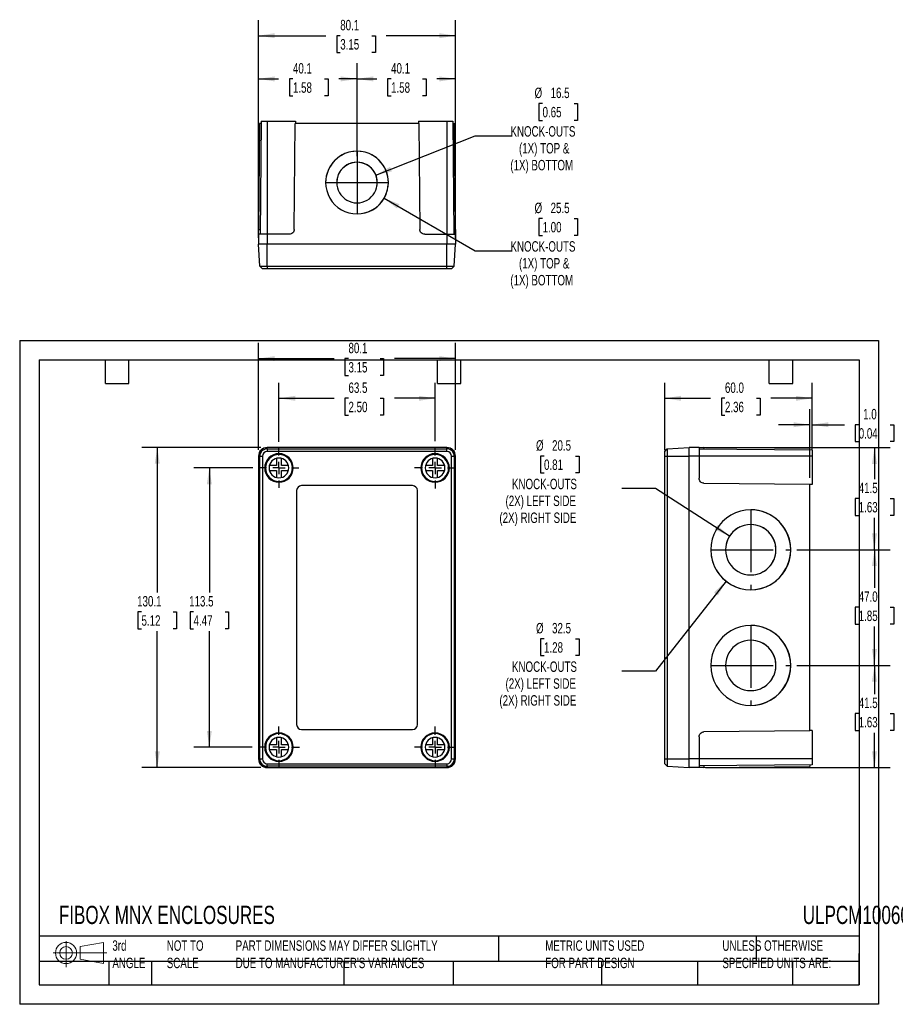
# Model space of a CAD drawing. Header units: millimetres. Extents: x 0 to 543, y 0 to 403.
# Tile 1 of 3: x 0 to 356, y 0 to 400. Entities that reach past the tile are written whole.
import ezdxf

# ---------------------------------------------------------------- set-up
doc = ezdxf.new("R2010")
doc.units = ezdxf.units.MM
doc.header["$LTSCALE"] = 2
doc.linetypes.add('CENTERX2', pattern=[20.32, 12.7, -2.54, 2.54, -2.54])
doc.layers.add('CENTER', color=40, linetype='CENTERX2')
doc.layers.add('DIMENSIONS', color=140, linetype='Continuous', lineweight=25)
doc.layers.add('TEXT', color=140, linetype='Continuous', lineweight=25)
doc.styles.add('SLDTEXTSTYLE0', font='TXT', dxfattribs={"width": 0.7})
doc.dimstyles.new('SLDDIMSTYLE0', dxfattribs={"dimtxt": 4.316016, "dimasz": 6.604, "dimexe": 0, "dimexo": 0.0625, "dimgap": 1.079004, "dimtad": 0, "dimtih": 1, "dimtoh": 1, "dimdec": 1, "dimrnd": 1e-09, "dimzin": 12, "dimdsep": 46, "dimtxsty": 'SLDTEXTSTYLE0', "dimsah": 1, "dimcen": 0.09, "dimadec": 0, "dimazin": 3, "dimtfac": 1, "dimtdec": 1, "dimtofl": 0, "dimtmove": 0, "dimatfit": 3, "dimfxl": 0, "dimfrac": 2, "dimtolj": 1, "dimtzin": 12, "dimarcsym": 0})
doc.dimstyles.new('SLDDIMSTYLE1', dxfattribs={"dimtxt": 4.316016, "dimasz": 6.604, "dimexe": 0, "dimexo": 0.0625, "dimgap": 1.079004, "dimtad": 0, "dimtih": 1, "dimtoh": 1, "dimdec": 1, "dimrnd": 1e-09, "dimzin": 4, "dimdsep": 46, "dimtxsty": 'SLDTEXTSTYLE0', "dimsah": 1, "dimcen": 0.09, "dimadec": 0, "dimazin": 1, "dimtfac": 1, "dimtdec": 1, "dimtofl": 0, "dimtmove": 0, "dimatfit": 3, "dimfxl": 0, "dimfrac": 2, "dimtolj": 1, "dimtzin": 12, "dimarcsym": 0})
doc.dimstyles.new('SLDDIMSTYLE2', dxfattribs={"dimtxt": 4.316016, "dimasz": 6.604, "dimexe": 0, "dimexo": 0.0625, "dimgap": 1.079004, "dimtad": 0, "dimtih": 1, "dimtoh": 1, "dimdec": 1, "dimrnd": 1e-09, "dimzin": 4, "dimdsep": 46, "dimtxsty": 'SLDTEXTSTYLE0', "dimsah": 1, "dimcen": 0.09, "dimadec": 0, "dimazin": 1, "dimtfac": 1, "dimtdec": 1, "dimtmove": 0, "dimatfit": 0, "dimfxl": 0, "dimfrac": 2, "dimtolj": 1, "dimtzin": 12, "dimarcsym": 0})
doc.dimstyles.new('SLDDIMSTYLE3', dxfattribs={"dimtxt": 4.316016, "dimasz": 6.604, "dimexe": 0, "dimexo": 0.0625, "dimgap": 1.079004, "dimtad": 0, "dimtih": 1, "dimtoh": 1, "dimdec": 1, "dimrnd": 1e-09, "dimzin": 12, "dimdsep": 46, "dimtxsty": 'SLDTEXTSTYLE0', "dimsah": 1, "dimcen": 0, "dimadec": 0, "dimazin": 3, "dimtfac": 1, "dimtdec": 1, "dimtofl": 0, "dimtmove": 0, "dimatfit": 3, "dimfxl": 0, "dimfrac": 2, "dimtolj": 1, "dimtzin": 12, "dimarcsym": 0})

# ---------------------------------------------------------------- blocks, each defined once
blk = doc.blocks.new('Block11')
at = {"color": 7, "linetype": 'Continuous', "lineweight": 18}
for p, q in [((5.18, 10.62), (5.18, 0)), ((10.96, 8.33), (20.35, 10.06)), ((10.96, 3.19), (10.96, 8.33)), ((20.35, 10.06), (20.35, 1.46)), ((0, 5.76), (21.75, 5.76)), ((10.96, 3.19), (20.35, 1.46))]:
    blk.add_line(p, q, dxfattribs=at)
for radius in [4.3, 2.57]:
    blk.add_circle((5.18, 5.76), radius, dxfattribs=at)
blk = doc.blocks.new('Block12')
at = {"color": 7, "linetype": 'Continuous'}
blk.add_blockref('Block11', (0, 0), dxfattribs=at)
blk = doc.blocks.new('_D')
at = {"layer": 'DIMENSIONS'}
for p, q in [((105.42, 228.6), (105.42, 252.67)), ((168.92, 228.9), (168.92, 252.67)), ((105.42, 246.32), (127.85, 246.32)), ((133.7, 246.32), (132.25, 246.32)), ((132.25, 246.32), (132.25, 239.46)), ((146.53, 246.32), (147.98, 246.32)), ((147.98, 246.32), (147.98, 239.46)), ((168.92, 246.32), (152.38, 246.32)), ((132.25, 239.46), (133.7, 239.46)), ((147.98, 239.46), (146.53, 239.46))]:
    blk.add_line(p, q, dxfattribs=at)
for points in [[(105.42, 246.32), (112.03, 245.31), (112.03, 247.34)], [(168.92, 246.32), (162.32, 247.34), (162.32, 245.31)]]:
    blk.add_solid(points, dxfattribs=at)
at = {"layer": 'DIMENSIONS', "char_height": 4.233, "attachment_point": 1, "style": 'SLDTEXTSTYLE0'}
for s, insert in [('63.5', (133.7, 252.75)), ('2.50', (133.7, 244.92))]:
    blk.add_mtext(s, dxfattribs=dict(at, insert=insert))
blk = doc.blocks.new('_D_1')
at = {"layer": 'DIMENSIONS'}
for p, q in [((94.84, 218.02), (70.77, 218.02)), ((77.12, 218.02), (77.12, 167.35)), ((70.71, 159.52), (69.26, 159.52)), ((69.26, 159.52), (69.26, 152.66)), ((83.54, 159.52), (84.98, 159.52)), ((84.98, 159.52), (84.98, 152.66)), ((69.26, 152.66), (70.71, 152.66)), ((84.98, 152.66), (83.54, 152.66)), ((77.12, 104.52), (77.12, 151.7)), ((94.54, 104.52), (70.77, 104.52))]:
    blk.add_line(p, q, dxfattribs=at)
for points in [[(77.12, 218.02), (76.11, 211.42), (78.14, 211.42)], [(77.12, 104.52), (78.14, 111.13), (76.11, 111.13)]]:
    blk.add_solid(points, dxfattribs=at)
at = {"layer": 'DIMENSIONS', "char_height": 4.233, "attachment_point": 1, "style": 'SLDTEXTSTYLE0'}
for s, insert in [('113.5', (68.91, 165.95)), ('4.47', (70.71, 158.12))]:
    blk.add_mtext(s, dxfattribs=dict(at, insert=insert))
blk = doc.blocks.new('_D_2')
at = {"layer": 'DIMENSIONS'}
for p, q in [((97.12, 225.36), (97.12, 268.81)), ((177.22, 225.36), (177.22, 268.81)), ((97.12, 262.46), (127.85, 262.46)), ((133.7, 262.46), (132.25, 262.46)), ((132.25, 262.46), (132.25, 255.6)), ((146.53, 262.46), (147.98, 262.46)), ((147.98, 262.46), (147.98, 255.6)), ((177.22, 262.46), (152.38, 262.46)), ((132.25, 255.6), (133.7, 255.6)), ((147.98, 255.6), (146.53, 255.6))]:
    blk.add_line(p, q, dxfattribs=at)
for points in [[(97.12, 262.46), (103.73, 261.45), (103.73, 263.48)], [(177.22, 262.46), (170.62, 263.48), (170.62, 261.45)]]:
    blk.add_solid(points, dxfattribs=at)
at = {"layer": 'DIMENSIONS', "char_height": 4.233, "attachment_point": 1, "style": 'SLDTEXTSTYLE0'}
for s, insert in [('80.1', (133.7, 268.89)), ('3.15', (133.7, 261.06))]:
    blk.add_mtext(s, dxfattribs=dict(at, insert=insert))
blk = doc.blocks.new('_D_3')
at = {"layer": 'DIMENSIONS'}
for p, q in [((98.08, 226.32), (49.61, 226.32)), ((55.96, 226.32), (55.96, 167.35)), ((49.54, 159.52), (48.09, 159.52)), ((48.09, 159.52), (48.09, 152.66)), ((62.37, 159.52), (63.82, 159.52)), ((63.82, 159.52), (63.82, 152.66)), ((48.09, 152.66), (49.54, 152.66)), ((63.82, 152.66), (62.37, 152.66)), ((55.96, 96.22), (55.96, 151.7)), ((98.08, 96.22), (49.61, 96.22))]:
    blk.add_line(p, q, dxfattribs=at)
for points in [[(55.96, 226.32), (54.94, 219.72), (56.97, 219.72)], [(55.96, 96.22), (56.97, 102.83), (54.94, 102.83)]]:
    blk.add_solid(points, dxfattribs=at)
at = {"layer": 'DIMENSIONS', "char_height": 4.233, "attachment_point": 1, "style": 'SLDTEXTSTYLE0'}
for s, insert in [('130.1', (47.75, 165.95)), ('5.12', (49.54, 158.12))]:
    blk.add_mtext(s, dxfattribs=dict(at, insert=insert))
blk = doc.blocks.new('SW_CENTERMARKSYMBOL_0')
at = {"layer": 'CENTER', "color": 0}
for p, q in [((0, 5.08), (0, 8.04)), ((-5.08, 0), (-8.04, 0)), ((0, 0), (-2.54, 0)), ((0, 0), (0, 2.54)), ((0, 0), (0, -2.54)), ((0, 0), (2.54, 0)), ((5.08, 0), (8.04, 0)), ((0, -5.08), (0, -8.04))]:
    blk.add_line(p, q, dxfattribs=at)
blk = doc.blocks.new('SW_CENTERMARKSYMBOL_1')
at = {"layer": 'CENTER', "color": 0}
for p, q in [((0, 5.08), (0, 8.34)), ((-5.08, 0), (-8.34, 0)), ((0, 0), (-2.54, 0)), ((0, 0), (0, 2.54)), ((0, 0), (0, -2.54)), ((0, 0), (2.54, 0)), ((5.08, 0), (8.34, 0)), ((0, -5.08), (0, -8.34))]:
    blk.add_line(p, q, dxfattribs=at)
blk = doc.blocks.new('SW_CENTERMARKSYMBOL_2')
at = {"layer": 'CENTER', "color": 0}
for p, q in [((0, 5.08), (0, 8.34)), ((-5.08, 0), (-8.34, 0)), ((0, 0), (-2.54, 0)), ((0, 0), (0, 2.54)), ((0, 0), (0, -2.54)), ((0, 0), (2.54, 0)), ((5.08, 0), (8.34, 0)), ((0, -5.08), (0, -8.34))]:
    blk.add_line(p, q, dxfattribs=at)
blk = doc.blocks.new('SW_CENTERMARKSYMBOL_3')
at = {"layer": 'CENTER', "color": 0}
for p, q in [((0, 5.08), (0, 8.34)), ((-5.08, 0), (-8.34, 0)), ((0, 0), (-2.54, 0)), ((0, 0), (0, 2.54)), ((0, 0), (0, -2.54)), ((0, 0), (2.54, 0)), ((5.08, 0), (8.34, 0)), ((0, -5.08), (0, -8.34))]:
    blk.add_line(p, q, dxfattribs=at)
blk = doc.blocks.new('_D_4')
at = {"layer": 'DIMENSIONS'}
for p, q in [((278.81, 226.29), (353.93, 226.29)), ((347.58, 226.29), (347.58, 213.41)), ((341.16, 205.58), (339.72, 205.58)), ((339.72, 205.58), (339.72, 198.72)), ((353.99, 205.58), (355.44, 205.58)), ((355.44, 205.58), (355.44, 198.72)), ((339.72, 198.72), (341.16, 198.72)), ((347.58, 184.77), (347.58, 197.76)), ((355.44, 198.72), (353.99, 198.72)), ((316.07, 184.77), (353.93, 184.77))]:
    blk.add_line(p, q, dxfattribs=at)
for points in [[(347.58, 226.29), (346.56, 219.68), (348.59, 219.68)], [(347.58, 184.77), (348.59, 191.38), (346.56, 191.38)]]:
    blk.add_solid(points, dxfattribs=at)
at = {"layer": 'DIMENSIONS', "char_height": 4.233, "attachment_point": 1, "style": 'SLDTEXTSTYLE0'}
for s, insert in [('41.5', (341.16, 212.01)), ('1.63', (341.16, 204.18))]:
    blk.add_mtext(s, dxfattribs=dict(at, insert=insert))
blk = doc.blocks.new('_D_5')
at = {"layer": 'DIMENSIONS'}
for p, q in [((316.07, 184.77), (353.93, 184.77)), ((347.58, 184.77), (347.58, 169.25)), ((341.16, 161.42), (339.72, 161.42)), ((339.72, 161.42), (339.72, 154.56)), ((353.99, 161.42), (355.44, 161.42)), ((355.44, 161.42), (355.44, 154.56)), ((339.72, 154.56), (341.16, 154.56)), ((347.58, 137.77), (347.58, 153.59)), ((355.44, 154.56), (353.99, 154.56)), ((316.07, 137.77), (353.93, 137.77))]:
    blk.add_line(p, q, dxfattribs=at)
for points in [[(347.58, 184.77), (346.56, 178.17), (348.59, 178.17)], [(347.58, 137.77), (348.59, 144.38), (346.56, 144.38)]]:
    blk.add_solid(points, dxfattribs=at)
at = {"layer": 'DIMENSIONS', "char_height": 4.233, "attachment_point": 1, "style": 'SLDTEXTSTYLE0'}
for s, insert in [('47.0', (341.16, 167.84)), ('1.85', (341.16, 160.02))]:
    blk.add_mtext(s, dxfattribs=dict(at, insert=insert))
blk = doc.blocks.new('_D_6')
at = {"layer": 'DIMENSIONS'}
for p, q in [((316.07, 137.77), (353.93, 137.77)), ((347.58, 137.77), (347.58, 126.04)), ((341.16, 118.21), (339.72, 118.21)), ((339.72, 118.21), (339.72, 111.35)), ((353.99, 118.21), (355.44, 118.21)), ((355.44, 118.21), (355.44, 111.35)), ((339.72, 111.35), (341.16, 111.35)), ((347.58, 96.26), (347.58, 110.39)), ((355.44, 111.35), (353.99, 111.35)), ((278.81, 96.26), (353.93, 96.26))]:
    blk.add_line(p, q, dxfattribs=at)
for points in [[(347.58, 137.77), (346.56, 131.17), (348.59, 131.17)], [(347.58, 96.26), (348.59, 102.86), (346.56, 102.86)]]:
    blk.add_solid(points, dxfattribs=at)
at = {"layer": 'DIMENSIONS', "char_height": 4.233, "attachment_point": 1, "style": 'SLDTEXTSTYLE0'}
for s, insert in [('41.5', (341.16, 124.63)), ('1.63', (341.16, 116.81))]:
    blk.add_mtext(s, dxfattribs=dict(at, insert=insert))
blk = doc.blocks.new('_D_7')
at = {"layer": 'DIMENSIONS'}
for p, q in [((262.27, 225.31), (262.27, 252.67)), ((322.27, 225.36), (322.27, 252.67)), ((262.27, 246.32), (280.93, 246.32)), ((286.78, 246.32), (285.33, 246.32)), ((285.33, 246.32), (285.33, 239.46)), ((299.6, 246.32), (301.05, 246.32)), ((301.05, 246.32), (301.05, 239.46)), ((322.27, 246.32), (305.45, 246.32)), ((285.33, 239.46), (286.78, 239.46)), ((301.05, 239.46), (299.6, 239.46))]:
    blk.add_line(p, q, dxfattribs=at)
for points in [[(262.27, 246.32), (268.87, 245.31), (268.87, 247.34)], [(322.27, 246.32), (315.66, 247.34), (315.66, 245.31)]]:
    blk.add_solid(points, dxfattribs=at)
at = {"layer": 'DIMENSIONS', "char_height": 4.233, "attachment_point": 1, "style": 'SLDTEXTSTYLE0'}
for s, insert in [('60.0', (286.78, 252.75)), ('2.36', (286.78, 244.92))]:
    blk.add_mtext(s, dxfattribs=dict(at, insert=insert))
blk = doc.blocks.new('_D_8')
at = {"layer": 'DIMENSIONS'}
for p, q in [((321.27, 213.97), (321.27, 241.94)), ((322.27, 225.36), (322.27, 241.94)), ((321.27, 235.59), (308.57, 235.59)), ((322.27, 235.59), (335.33, 235.59)), ((341.18, 235.59), (339.73, 235.59)), ((339.73, 235.59), (339.73, 228.73)), ((354.01, 235.59), (355.46, 235.59)), ((355.46, 235.59), (355.46, 228.73)), ((339.73, 228.73), (341.18, 228.73)), ((355.46, 228.73), (354.01, 228.73))]:
    blk.add_line(p, q, dxfattribs=at)
for points in [[(321.27, 235.59), (314.66, 236.6), (314.66, 234.57)], [(322.27, 235.59), (328.87, 234.57), (328.87, 236.6)]]:
    blk.add_solid(points, dxfattribs=at)
at = {"layer": 'DIMENSIONS', "char_height": 4.233, "attachment_point": 1, "style": 'SLDTEXTSTYLE0'}
for s, insert in [('1.0', (342.98, 242.01)), ('0.04', (341.18, 234.18))]:
    blk.add_mtext(s, dxfattribs=dict(at, insert=insert))
blk = doc.blocks.new('_D_9')
at = {"layer": 'DIMENSIONS'}
for p, q in [((213.22, 222.85), (211.77, 222.85)), ((211.77, 222.85), (211.77, 215.99)), ((226.05, 222.85), (227.5, 222.85)), ((227.5, 222.85), (227.5, 215.99)), ((211.77, 215.99), (213.22, 215.99)), ((227.5, 215.99), (226.05, 215.99)), ((258.48, 209.72), (244.88, 209.72)), ((288.65, 190.32), (258.48, 209.72))]:
    blk.add_line(p, q, dxfattribs=at)
blk.add_arc((297.27, 184.77), 10.25, 115.4708, 166.0817, dxfattribs=at)
blk.add_solid([(288.65, 190.32), (283.65, 194.74), (282.55, 193.03)], dxfattribs=at)
at = {"layer": 'DIMENSIONS', "attachment_point": 1, "style": 'SLDTEXTSTYLE0'}
for s, insert, char_height in [('%%c', (209.96, 229.28), 4.233), ('20.5', (216.48, 229.28), 4.233), ('0.81', (213.22, 221.45), 4.233), ('KNOCK-OUTS', (200.18, 213.62), 4.233), ('(2X) LEFT SIDE', (197.56, 206.76), 4.2333), ('(2X) RIGHT SIDE', (195.08, 199.9), 4.2333)]:
    blk.add_mtext(s, dxfattribs=dict(at, insert=insert, char_height=char_height))
blk = doc.blocks.new('_D_10')
at = {"layer": 'DIMENSIONS'}
for p, q in [((287.23, 172), (258.48, 135.46)), ((213.22, 148.58), (211.77, 148.58)), ((211.77, 148.58), (211.77, 141.72)), ((226.05, 148.58), (227.5, 148.58)), ((227.5, 148.58), (227.5, 141.72)), ((211.77, 141.72), (213.22, 141.72)), ((227.5, 141.72), (226.05, 141.72)), ((258.48, 135.46), (244.88, 135.46))]:
    blk.add_line(p, q, dxfattribs=at)
blk.add_arc((297.28, 184.77), 16.25, 188.8842, 253.1525, dxfattribs=at)
blk.add_solid([(287.23, 172), (282.35, 167.44), (283.94, 166.18)], dxfattribs=at)
at = {"layer": 'DIMENSIONS', "attachment_point": 1, "style": 'SLDTEXTSTYLE0'}
for s, insert, char_height in [('%%c', (209.96, 155.01), 4.233), ('32.5', (216.48, 155.01), 4.233), ('1.28', (213.22, 147.18), 4.233), ('KNOCK-OUTS', (200.18, 139.36), 4.233), ('(2X) LEFT SIDE', (197.56, 132.5), 4.2333), ('(2X) RIGHT SIDE', (195.08, 125.64), 4.2333)]:
    blk.add_mtext(s, dxfattribs=dict(at, insert=insert, char_height=char_height))
blk = doc.blocks.new('_D_13')
at = {"layer": 'DIMENSIONS'}
for p, q in [((137.17, 349.31), (137.17, 382.5)), ((177.22, 311.55), (177.22, 382.5)), ((137.17, 376.15), (145.17, 376.15)), ((151.02, 376.15), (149.57, 376.15)), ((149.57, 376.15), (149.57, 369.29)), ((163.84, 376.15), (165.29, 376.15)), ((165.29, 376.15), (165.29, 369.29)), ((177.22, 376.15), (169.69, 376.15)), ((149.57, 369.29), (151.02, 369.29)), ((165.29, 369.29), (163.84, 369.29))]:
    blk.add_line(p, q, dxfattribs=at)
for points in [[(137.17, 376.15), (143.78, 375.13), (143.78, 377.17)], [(177.22, 376.15), (170.62, 377.17), (170.62, 375.13)]]:
    blk.add_solid(points, dxfattribs=at)
at = {"layer": 'DIMENSIONS', "char_height": 4.233, "attachment_point": 1, "style": 'SLDTEXTSTYLE0'}
for s, insert in [('40.1', (151.02, 382.57)), ('1.58', (151.02, 374.75))]:
    blk.add_mtext(s, dxfattribs=dict(at, insert=insert))
blk = doc.blocks.new('_D_14')
at = {"layer": 'DIMENSIONS'}
for p, q in [((97.12, 311.55), (97.12, 382.5)), ((137.17, 344.81), (137.17, 382.5)), ((97.12, 376.15), (105.27, 376.15)), ((111.12, 376.15), (109.67, 376.15)), ((109.67, 376.15), (109.67, 369.29)), ((123.95, 376.15), (125.4, 376.15)), ((125.4, 376.15), (125.4, 369.29)), ((137.17, 376.15), (129.8, 376.15)), ((109.67, 369.29), (111.12, 369.29)), ((125.4, 369.29), (123.95, 369.29))]:
    blk.add_line(p, q, dxfattribs=at)
for points in [[(97.12, 376.15), (103.73, 375.13), (103.73, 377.17)], [(137.17, 376.15), (130.57, 377.17), (130.57, 375.13)]]:
    blk.add_solid(points, dxfattribs=at)
at = {"layer": 'DIMENSIONS', "char_height": 4.233, "attachment_point": 1, "style": 'SLDTEXTSTYLE0'}
for s, insert in [('40.1', (111.12, 382.57)), ('1.58', (111.12, 374.75))]:
    blk.add_mtext(s, dxfattribs=dict(at, insert=insert))
blk = doc.blocks.new('_D_15')
at = {"layer": 'DIMENSIONS'}
for p, q in [((97.12, 311.55), (97.12, 400.07)), ((177.22, 311.55), (177.22, 400.07)), ((97.12, 393.72), (124.5, 393.72)), ((130.35, 393.72), (128.9, 393.72)), ((128.9, 393.72), (128.9, 386.86)), ((143.17, 393.72), (144.62, 393.72)), ((144.62, 393.72), (144.62, 386.86)), ((177.22, 393.72), (149.02, 393.72)), ((128.9, 386.86), (130.35, 386.86)), ((144.62, 386.86), (143.17, 386.86))]:
    blk.add_line(p, q, dxfattribs=at)
for points in [[(97.12, 393.72), (103.73, 392.7), (103.73, 394.74)], [(177.22, 393.72), (170.62, 394.74), (170.62, 392.7)]]:
    blk.add_solid(points, dxfattribs=at)
at = {"layer": 'DIMENSIONS', "char_height": 4.233, "attachment_point": 1, "style": 'SLDTEXTSTYLE0'}
for s, insert in [('80.1', (130.35, 400.14)), ('3.15', (130.35, 392.32))]:
    blk.add_mtext(s, dxfattribs=dict(at, insert=insert))
blk = doc.blocks.new('_D_16')
at = {"layer": 'DIMENSIONS'}
for p, q in [((212.62, 366.17), (211.17, 366.17)), ((211.17, 366.17), (211.17, 359.31)), ((225.44, 366.17), (226.89, 366.17)), ((226.89, 366.17), (226.89, 359.31)), ((211.17, 359.31), (212.62, 359.31)), ((226.89, 359.31), (225.44, 359.31)), ((144.84, 337.06), (185.22, 353.04)), ((185.22, 353.04), (199.87, 353.04))]:
    blk.add_line(p, q, dxfattribs=at)
blk.add_arc((137.17, 334.02), 8.25, 344.0132, 72.8869, dxfattribs=at)
blk.add_solid([(144.84, 337.06), (151.36, 338.54), (150.61, 340.43)], dxfattribs=at)
at = {"layer": 'DIMENSIONS', "attachment_point": 1, "style": 'SLDTEXTSTYLE0'}
for s, insert, char_height in [('%%c', (209.36, 372.59), 4.233), ('16.5', (215.88, 372.59), 4.233), ('0.65', (212.62, 364.77), 4.233), ('KNOCK-OUTS', (199.57, 356.94), 4.233), ('(1X) TOP &', (203.04, 350.08), 4.233), ('(1X) BOTTOM', (199.51, 343.22), 4.2333)]:
    blk.add_mtext(s, dxfattribs=dict(at, insert=insert, char_height=char_height))
blk = doc.blocks.new('_D_17')
at = {"layer": 'DIMENSIONS'}
for p, q in [((148.21, 327.65), (185.22, 306.28)), ((212.62, 319.41), (211.17, 319.41)), ((211.17, 319.41), (211.17, 312.55)), ((225.44, 319.41), (226.89, 319.41)), ((226.89, 319.41), (226.89, 312.55)), ((211.17, 312.55), (212.62, 312.55)), ((226.89, 312.55), (225.44, 312.55)), ((185.22, 306.28), (199.87, 306.28))]:
    blk.add_line(p, q, dxfattribs=at)
blk.add_arc((137.17, 334.02), 12.75, 281.2671, 356.476, dxfattribs=at)
blk.add_solid([(148.21, 327.65), (153.43, 323.46), (154.44, 325.22)], dxfattribs=at)
at = {"layer": 'DIMENSIONS', "attachment_point": 1, "style": 'SLDTEXTSTYLE0'}
for s, insert, char_height in [('%%c', (209.36, 325.83), 4.233), ('25.5', (215.88, 325.83), 4.233), ('1.00', (212.62, 318.01), 4.233), ('KNOCK-OUTS', (199.57, 310.18), 4.233), ('(1X) TOP &', (203.04, 303.32), 4.233), ('(1X) BOTTOM', (199.51, 296.46), 4.2333)]:
    blk.add_mtext(s, dxfattribs=dict(at, insert=insert, char_height=char_height))

msp = doc.modelspace()

# ---------------------------------------------------------------- linework, layer by layer
for p, q in [((97.55, 358.01), (97.17, 315)), ((98.22, 358.01), (97.55, 358.01)), ((98.22, 359.01), (97.82, 313.01)), ((98.22, 359.01), (100.62, 359.01)), ((100.62, 359.01), (100.62, 313.01)), ((100.62, 359.01), (112.21, 359.01)), ((111.64, 315), (112.02, 358.01)), ((162.33, 358.01), (112.02, 358.01)), ((112.21, 359.01), (112.22, 358.01)), ((162.14, 359.01), (162.13, 358.01)), ((162.14, 359.01), (173.72, 359.01)), ((162.33, 358.01), (162.71, 315)), ((173.72, 359.01), (173.72, 313.01)), ((173.72, 359.01), (176.12, 359.01)), ((176.12, 359.01), (176.52, 313.01)), ((176.13, 358.01), (176.79, 358.01)), ((177.17, 315), (176.79, 358.01)), ((137.17, 346.77), (137.17, 346.77)), ((137.17, 342.27), (137.17, 342.27)), ((97.16, 313.01), (97.12, 309.01)), ((100.62, 313.01), (97.16, 313.01)), ((97.17, 315), (97.84, 315)), ((100.62, 313.01), (100.62, 309.01)), ((109.64, 313.01), (100.62, 313.01)), ((164.71, 313.01), (173.72, 313.01)), ((173.72, 313.01), (173.72, 309.01)), ((173.72, 313.01), (177.19, 313.01)), ((176.51, 315), (177.17, 315)), ((177.19, 313.01), (177.22, 309.01)), ((100.62, 309.01), (97.12, 309.01)), ((97.64, 300.07), (97.17, 309.01)), ((173.72, 309.01), (100.62, 309.01)), ((100.67, 300.07), (100.67, 309.01)), ((173.67, 300.07), (173.67, 309.01)), ((177.22, 309.01), (173.72, 309.01)), ((176.7, 300.07), (177.17, 309.01)), ((97.64, 300.07), (100.67, 300.07)), ((97.64, 300.07), (98.7, 299.01)), ((100.67, 299.01), (98.7, 299.01)), ((100.67, 300.07), (173.67, 300.07)), ((100.67, 300.07), (100.67, 299.01)), ((173.67, 299.01), (100.67, 299.01)), ((173.67, 300.07), (176.7, 300.07)), ((173.67, 299.01), (173.67, 300.07)), ((175.65, 299.01), (173.67, 299.01)), ((175.65, 299.01), (176.7, 300.07)), ((173.72, 226.32), (100.62, 226.32)), ((173.67, 226.27), (100.67, 226.27)), ((100.67, 225.8), (100.67, 226.27)), ((100.67, 225.8), (100.67, 224.75)), ((100.67, 225.8), (173.67, 225.8)), ((173.67, 224.75), (100.67, 224.75)), ((173.67, 225.8), (173.67, 226.27)), ((173.67, 224.75), (173.67, 225.8)), ((262.27, 224.75), (263.32, 225.8)), ((262.27, 222.77), (262.27, 224.75)), ((263.32, 225.8), (272.27, 226.27)), ((263.32, 225.8), (263.32, 222.77)), ((272.27, 222.82), (272.27, 226.32)), ((276.27, 226.29), (272.27, 226.32)), ((276.27, 226.29), (276.27, 222.82)), ((322.27, 225.22), (276.27, 225.62)), ((278.25, 226.27), (278.25, 225.6)), ((321.27, 225.89), (278.25, 226.27)), ((321.27, 225.23), (321.27, 225.89)), ((322.27, 225.22), (322.27, 222.82)), ((97.12, 222.82), (97.12, 99.72)), ((97.64, 222.77), (97.17, 222.77)), ((97.17, 222.77), (97.17, 99.77)), ((97.64, 222.77), (98.7, 222.77)), ((97.64, 99.77), (97.64, 222.77)), ((98.7, 222.77), (98.7, 99.77)), ((104.42, 221.89), (104.42, 219.02)), ((106.42, 219.02), (106.42, 221.89)), ((167.92, 221.89), (167.92, 219.02)), ((169.92, 219.02), (169.92, 221.89)), ((175.65, 222.77), (176.7, 222.77)), ((175.65, 99.77), (175.65, 222.77)), ((176.7, 222.77), (176.7, 99.77)), ((176.7, 222.77), (177.17, 222.77)), ((177.17, 99.77), (177.17, 222.77)), ((177.22, 99.72), (177.22, 222.82)), ((262.27, 99.77), (262.27, 222.77)), ((262.27, 222.77), (263.32, 222.77)), ((263.32, 222.77), (272.27, 222.77)), ((263.32, 222.77), (263.32, 99.77)), ((272.27, 99.72), (272.27, 222.82)), ((276.27, 222.82), (272.27, 222.82)), ((276.27, 222.82), (276.27, 213.8)), ((322.27, 222.82), (276.27, 222.82)), ((322.27, 222.82), (322.27, 211.24)), ((104.42, 219.02), (101.55, 219.02)), ((101.55, 217.02), (104.42, 217.02)), ((104.42, 217.02), (104.42, 214.15)), ((109.3, 219.02), (106.42, 219.02)), ((106.42, 217.02), (109.3, 217.02)), ((106.42, 214.15), (106.42, 217.02)), ((167.92, 219.02), (165.05, 219.02)), ((165.05, 217.02), (167.92, 217.02)), ((167.92, 217.02), (167.92, 214.15)), ((172.8, 219.02), (169.92, 219.02)), ((169.92, 214.15), (169.92, 217.02)), ((169.92, 217.02), (172.8, 217.02)), ((112.62, 208.82), (112.62, 113.72)), ((159.72, 210.82), (114.62, 210.82)), ((161.72, 113.72), (161.72, 208.82)), ((278.25, 211.8), (321.27, 211.43)), ((321.27, 111.11), (321.27, 211.43)), ((322.27, 211.24), (321.27, 211.23)), ((307.52, 184.77), (307.52, 184.77)), ((313.52, 184.77), (313.53, 184.77)), ((307.52, 137.77), (307.52, 137.77)), ((313.52, 137.77), (313.53, 137.77)), ((104.42, 108.39), (104.42, 105.52)), ((106.42, 105.52), (106.42, 108.39)), ((114.62, 111.72), (159.72, 111.72)), ((167.92, 108.39), (167.92, 105.52)), ((169.92, 105.52), (169.92, 108.39)), ((276.27, 108.74), (276.27, 99.72)), ((321.27, 111.11), (278.25, 110.74)), ((322.27, 111.31), (321.27, 111.31)), ((322.27, 111.31), (322.27, 99.72)), ((104.42, 105.52), (101.55, 105.52)), ((109.3, 105.52), (106.42, 105.52)), ((167.92, 105.52), (165.05, 105.52)), ((172.8, 105.52), (169.92, 105.52)), ((101.55, 103.52), (104.42, 103.52)), ((104.42, 103.52), (104.42, 100.65)), ((106.42, 103.52), (109.3, 103.52)), ((106.42, 100.65), (106.42, 103.52)), ((165.05, 103.52), (167.92, 103.52)), ((167.92, 103.52), (167.92, 100.65)), ((169.92, 100.65), (169.92, 103.52)), ((169.92, 103.52), (172.8, 103.52)), ((97.64, 99.77), (97.17, 99.77)), ((97.64, 99.77), (98.7, 99.77)), ((100.62, 96.22), (173.72, 96.22)), ((100.67, 97.8), (173.67, 97.8)), ((100.67, 96.74), (100.67, 97.8)), ((173.67, 96.74), (100.67, 96.74)), ((100.67, 96.74), (100.67, 96.27)), ((100.67, 96.27), (173.67, 96.27)), ((173.67, 97.8), (173.67, 96.74)), ((173.67, 96.74), (173.67, 96.27)), ((175.65, 99.77), (176.7, 99.77)), ((176.7, 99.77), (177.17, 99.77)), ((262.27, 97.8), (262.27, 99.77)), ((262.27, 99.77), (263.32, 99.77)), ((262.27, 97.8), (263.32, 96.74)), ((263.32, 99.77), (263.32, 96.74)), ((263.32, 99.77), (272.27, 99.77)), ((263.32, 96.74), (272.27, 96.27)), ((276.27, 99.72), (272.27, 99.72)), ((272.27, 96.22), (272.27, 99.72)), ((276.27, 96.26), (272.27, 96.22)), ((276.27, 99.72), (276.27, 96.26)), ((322.27, 99.72), (276.27, 99.72)), ((322.27, 97.32), (276.27, 96.92)), ((278.25, 96.94), (278.25, 96.27)), ((278.25, 96.27), (321.27, 96.65)), ((321.27, 97.31), (321.27, 96.65)), ((322.27, 99.72), (322.27, 97.32))]:
    msp.add_line(p, q)
at = {"color": 7, "linetype": 'Continuous'}
for p, q in [((0, 269.88), (0, 0)), ((0, 269.88), (349.25, 269.88)), ((349.25, 269.88), (349.25, 0)), ((349.25, 0), (0, 0))]:
    msp.add_line(p, q, dxfattribs=at)
for centre, radius, start, end in [((137.17, 334.02), 12.75, 89.9983, 270.0017), ((137.17, 334.02), 12.75, 89.9989, 179.9989), ((137.17, 334.02), 12.75, 269.9983, 90.0017), ((137.17, 334.02), 12.75, 0.001, 90.0011), ((137.17, 334.02), 8.25, 89.9983, 270.0017), ((137.17, 334.02), 8.25, 89.9989, 179.9989), ((137.17, 334.02), 8.25, 269.9983, 90.0017), ((137.17, 334.02), 8.25, 0.0011, 90.0011), ((100.62, 222.82), 3.5, 90, 180), ((100.67, 222.77), 3.5, 90, 180), ((100.67, 222.77), 3.03, 90, 180), ((100.67, 222.77), 1.98, 90, 180), ((173.67, 222.77), 3.5, 0, 90), ((173.67, 222.77), 3.03, 0, 90), ((173.67, 222.77), 1.98, 0, 90), ((173.72, 222.82), 3.5, 0, 90), ((105.42, 218.02), 5.8, 90, 270), ((105.42, 218.02), 5.5, 90, 270), ((105.42, 218.02), 4, 90, 270), ((105.42, 218.02), 5.8, 270, 90), ((105.42, 218.02), 5.5, 270, 90), ((105.42, 218.02), 4, 270, 90), ((168.92, 218.02), 5.8, 90, 270), ((168.92, 218.02), 5.5, 90, 270), ((168.92, 218.02), 4, 90, 270), ((168.92, 218.02), 5.8, 270, 90), ((168.92, 218.02), 5.5, 270, 90), ((168.92, 218.02), 4, 270, 90), ((114.62, 208.82), 2, 90, 180), ((159.72, 208.82), 2, 0, 90), ((297.28, 184.77), 16.25, 359.9983, 180.0017), ((297.27, 184.77), 16.25, 359.9989, 89.9989), ((297.27, 184.77), 10.25, 359.9983, 180.0017), ((297.27, 184.77), 10.25, 359.999, 89.9988), ((297.28, 184.77), 16.25, 179.9983, 0.0017), ((297.27, 184.77), 10.25, 179.9983, 0.0017), ((297.27, 184.77), 16.25, 270.001, 0.0012), ((297.27, 184.77), 10.25, 270.001, 0.0012), ((297.28, 137.77), 16.25, 359.9983, 180.0017), ((297.27, 137.77), 16.25, 359.9989, 89.9989), ((297.27, 137.77), 10.25, 359.9983, 180.0017), ((297.27, 137.77), 10.25, 359.999, 89.9988), ((297.28, 137.77), 16.25, 179.9983, 0.0017), ((297.27, 137.77), 10.25, 179.9983, 0.0017), ((297.27, 137.77), 16.25, 270.001, 0.0012), ((297.27, 137.77), 10.25, 270.001, 0.0012), ((114.62, 113.72), 2, 180, 270), ((159.72, 113.72), 2, 270, 0), ((105.42, 104.52), 5.8, 90, 270), ((105.42, 104.52), 5.5, 90, 270), ((105.42, 104.52), 4, 90, 270), ((105.42, 104.52), 5.8, 270, 90), ((105.42, 104.52), 5.5, 270, 90), ((105.42, 104.52), 4, 270, 90), ((168.92, 104.52), 5.8, 90, 270), ((168.92, 104.52), 5.5, 90, 270), ((168.92, 104.52), 4, 90, 270), ((168.92, 104.52), 5.8, 270, 90), ((168.92, 104.52), 5.5, 270, 90), ((168.92, 104.52), 4, 270, 90), ((100.62, 99.72), 3.5, 180, 270), ((100.67, 99.77), 3.5, 180, 270), ((100.67, 99.77), 3.03, 180, 270), ((100.67, 99.77), 1.98, 180, 270), ((173.67, 99.77), 1.98, 270, 0), ((173.67, 99.77), 3.03, 270, 0), ((173.67, 99.77), 3.5, 270, 0), ((173.72, 99.72), 3.5, 270, 0)]:
    msp.add_arc(centre, radius, start, end)
for points in [[(97.16, 313.01), (97.16, 313.01), (97.16, 313.06), (97.16, 313.25), (97.16, 313.4), (97.16, 313.79), (97.17, 314.02), (97.17, 314.51), (97.17, 314.76), (97.17, 315)], [(111.64, 315), (111.64, 314.76), (111.59, 314.51), (111.4, 314.02), (111.24, 313.79), (110.85, 313.4), (110.62, 313.25), (110.13, 313.06), (109.87, 313.01), (109.64, 313.01)], [(164.71, 313.01), (164.47, 313.01), (164.22, 313.06), (163.73, 313.25), (163.49, 313.4), (163.1, 313.79), (162.95, 314.02), (162.75, 314.51), (162.71, 314.76), (162.71, 315)], [(177.17, 315), (177.17, 314.76), (177.17, 314.51), (177.18, 314.02), (177.18, 313.79), (177.18, 313.4), (177.19, 313.25), (177.19, 313.06), (177.19, 313.01), (177.19, 313.01)], [(276.27, 226.29), (276.27, 226.29), (276.31, 226.29), (276.5, 226.28), (276.66, 226.28), (277.04, 226.28), (277.28, 226.28), (277.76, 226.27), (278.02, 226.27), (278.25, 226.27)], [(278.25, 211.8), (278.02, 211.81), (277.76, 211.85), (277.28, 212.05), (277.04, 212.2), (276.66, 212.59), (276.5, 212.83), (276.31, 213.32), (276.27, 213.57), (276.27, 213.8)], [(276.27, 108.74), (276.27, 108.97), (276.31, 109.23), (276.5, 109.72), (276.66, 109.95), (277.04, 110.34), (277.28, 110.5), (277.76, 110.69), (278.02, 110.74), (278.25, 110.74)], [(278.25, 96.27), (278.02, 96.27), (277.76, 96.27), (277.28, 96.27), (277.04, 96.26), (276.66, 96.26), (276.5, 96.26), (276.31, 96.26), (276.27, 96.26), (276.27, 96.26)]]:
    msp.add_open_spline(points, degree=3, knots=[0, 0, 0, 0, 0.25, 0.25, 0.5, 0.5, 0.75, 0.75, 1, 1, 1, 1])
at = {"layer": 'CENTER'}
for p, q in [((137.17, 346.77), (137.17, 321.27)), ((124.42, 334.02), (149.92, 334.02)), ((297.28, 201.02), (297.28, 168.52)), ((281.03, 184.77), (313.53, 184.77)), ((297.28, 154.02), (297.28, 121.52)), ((281.03, 137.77), (313.53, 137.77))]:
    msp.add_line(p, q, dxfattribs=at)
at = {"layer": 'TEXT'}
for p, q in [((7.94, 261.94), (341.31, 261.94)), ((7.94, 261.94), (7.94, 7.94)), ((34.92, 252.41), (34.92, 261.94)), ((44.45, 252.41), (44.45, 261.94)), ((169.86, 252.41), (169.86, 261.94)), ((179.39, 252.41), (179.39, 261.94)), ((304.8, 252.41), (304.8, 261.94)), ((314.32, 252.41), (314.32, 261.94)), ((341.31, 261.94), (341.31, 7.94)), ((34.92, 252.41), (44.45, 252.41)), ((169.86, 252.41), (179.39, 252.41)), ((304.8, 252.41), (314.32, 252.41)), ((341.31, 27.66), (7.94, 27.66)), ((194.7, 27.66), (194.7, 17.46)), ((299.47, 27.66), (299.47, 17.46)), ((341.31, 7.94), (341.31, 20.64)), ((341.31, 17.46), (7.94, 17.46)), ((36.31, 17.46), (36.31, 7.94)), ((53.55, 17.46), (53.55, 7.94)), ((131.86, 17.46), (131.86, 7.94)), ((176.25, 17.46), (176.25, 7.94)), ((236.63, 17.46), (236.63, 7.94)), ((275.58, 17.46), (275.58, 7.94)), ((314.19, 17.46), (314.19, 7.94)), ((7.94, 7.94), (341.31, 7.94))]:
    msp.add_line(p, q, dxfattribs=at)

# ---------------------------------------------------------------- block references
at = {"layer": 'CENTER'}
for name, p in [('SW_CENTERMARKSYMBOL_0', (105.42, 218.02)), ('SW_CENTERMARKSYMBOL_1', (168.92, 218.02)), ('SW_CENTERMARKSYMBOL_2', (105.42, 104.52)), ('SW_CENTERMARKSYMBOL_3', (168.92, 104.52))]:
    msp.add_blockref(name, p, dxfattribs=at)
at = {"layer": 'TEXT'}
msp.add_blockref('Block12', (13.68, 15.11), dxfattribs=at)

# ---------------------------------------------------------------- texts
at = {"layer": 'TEXT', "attachment_point": 1, "style": 'SLDTEXTSTYLE0'}
for s, insert, char_height in [('FIBOX MNX ENCLOSURES', (15.93, 40.05), 7.4083), ('ULPCM10060G', (318.42, 40.05), 7.4083), ('3rd^JANGLE', (37.7, 25.99), 4.233), ('NOT TO^JSCALE', (59.81, 25.99), 4.2333), ("PART DIMENSIONS MAY DIFFER SLIGHTLY ^JDUE TO MANUFACTURER'S VARIANCES", (87.83, 25.99), 4.2333), ('METRIC UNITS USED ^JFOR PART DESIGN', (213.71, 25.99), 4.2333), ('UNLESS OTHERWISE ^JSPECIFIED UNITS ARE:', (285.74, 25.99), 4.2333)]:
    msp.add_mtext(s, dxfattribs=dict(at, insert=insert, char_height=char_height))

# ---------------------------------------------------------------- dimensions: what is measured, and where the dimension line sits
at = {"layer": 'DIMENSIONS'}
for base, p1, p2, dimstyle, picture, middle in [((177.22, 393.72), (97.12, 309.01), (177.22, 309.01), 'SLDDIMSTYLE0', '_D_15', (136.76, 393.72)), ((137.17252951, 376.1501939), (97.12252951, 309.01445658), (137.17252951, 342.26915279), 'SLDDIMSTYLE0', '_D_14', (117.53477659, 376.1501939)), ((177.22, 262.46), (97.12, 222.82), (177.22, 222.82), 'SLDDIMSTYLE0', '_D_2', (140.12, 262.46)), ((168.92, 246.32), (105.42, 226.06), (168.92, 226.36), 'SLDDIMSTYLE0', '_D', (140.12, 246.32)), ((322.27, 235.59), (321.27, 211.43), (322.27, 222.82), 'SLDDIMSTYLE2', '_D_8', (347.59, 235.59))]:
    dim = msp.add_linear_dim(base=base, p1=p1, p2=p2, dimstyle=dimstyle, dxfattribs=at)
    dim.commit()
    dim.dimension.update_dxf_attribs({"geometry": picture, "text_midpoint": middle, "dimtype": 160})
for base, p1, p2, angle, dimstyle, picture, middle in [((137.17252951, 376.1501939), (177.22252951, 309.01445658), (137.17252951, 346.77072675), 0, 'SLDDIMSTYLE0', '_D_13', (157.4302575, 376.1501939)), ((262.27, 246.32), (322.27, 222.82), (262.27, 222.77), 0, 'SLDDIMSTYLE1', '_D_7', (293.19, 246.32)), ((55.96, 96.22), (100.62, 226.32), (100.62, 96.22), 90, 'SLDDIMSTYLE0', '_D_3', (55.96, 159.52)), ((347.58, 184.77), (276.27, 226.29), (313.53, 184.77), 90, 'SLDDIMSTYLE0', '_D_4', (347.58, 205.58)), ((77.12, 104.52), (97.38, 218.02), (97.08, 104.52), 90, 'SLDDIMSTYLE0', '_D_1', (77.12, 159.52)), ((347.58, 137.77), (313.53, 184.77), (313.53, 137.77), 90, 'SLDDIMSTYLE1', '_D_5', (347.58, 161.42)), ((347.58, 137.77), (276.27, 96.26), (313.53, 137.77), 90, 'SLDDIMSTYLE0', '_D_6', (347.58, 118.21))]:
    dim = msp.add_linear_dim(base=base, p1=p1, p2=p2, angle=angle, dimstyle=dimstyle, dxfattribs=at)
    dim.commit()
    dim.dimension.update_dxf_attribs({"geometry": picture, "text_midpoint": middle, "dimtype": 160})
for p1, p2, text, picture, middle in [((129.5, 330.98), (144.84, 337.06), '<>\\PKNOCK-OUTS\\P(1X) TOP &\\P(1X) BOTTOM', '_D_16', (219.03, 355.27)), ((126.13, 340.4), (148.21, 327.65), '<>\\PKNOCK-OUTS\\P(1X) TOP &\\P(1X) BOTTOM', '_D_17', (219.03, 308.51)), ((305.89, 179.23), (288.65, 190.32), '<>\\PKNOCK-OUTS\\P(2X) LEFT SIDE\\P(2X) RIGHT SIDE', '_D_9', (219.63, 211.96)), ((307.32, 197.54), (287.23, 172), '<>\\PKNOCK-OUTS\\P(2X) LEFT SIDE\\P(2X) RIGHT SIDE', '_D_10', (219.63, 137.69))]:
    dim = msp.add_diameter_dim_2p(p1=p1, p2=p2, text=text, dimstyle='SLDDIMSTYLE3', dxfattribs=at)
    dim.commit()
    dim.dimension.update_dxf_attribs({"geometry": picture, "text_midpoint": middle, "dimtype": 163})

doc.saveas('drawing.dxf')
